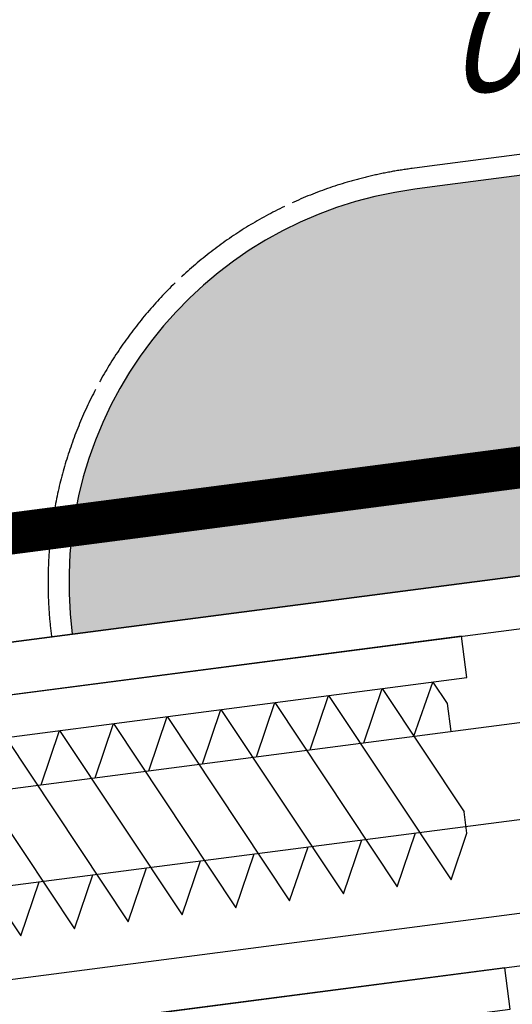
# Model space of a CAD drawing. Extents: x 117893332 to 118394757, y 454959407 to 455669244.
# Tile 217 of 256: x 118205552 to 118207908, y 455259149 to 455263861. Entities that reach past the tile are written whole.
import ezdxf

# ---------------------------------------------------------------- set-up
doc = ezdxf.new("R2010")
doc.units = 0
doc.header["$LTSCALE"] = 200
doc.linetypes.add('DASHED', pattern=[19.049999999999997, 12.7, -6.35])
doc.linetypes.add('TAUW_OPSLUITBAND_mm', pattern=[3.2, 3, -0.2])
doc.layers.get('0').update_dxf_attribs({"linetype": 'CONTINUOUS'})
for name, color, linetype in [('EL_N_A_EB00----REVISIE~-_-----', 1, 'CONTINUOUS'), ('KABELLOOP', 6, 'CONTINUOUS'), ('LEIDINGLOOP', 6, 'CONTINUOUS'), ('ME_N_A_EB00----vijzel~-_-----', 135, 'CONTINUOUS'), ('ZU_B_D_EB00----ONDERDEEL~-_-----', 7, 'CONTINUOUS'), ('ZU_N_-_DX1AMA--_maatvoering_ANG__18_^200', 7, 'CONTINUOUS'), ('ZU_N_-_TVRH----tekst__25_^200~-_-----', 253, 'CONTINUOUS'), ('ZU_N_A_EV00----_Opsluitband_100x200~A_-----', 253, 'CONTINUOUS'), ('ZU_N_A_EV00----_Opsluitband_100x200~Z_-----', 253, 'TAUW_OPSLUITBAND_mm'), ('ZU_N_A_EV02----_kant verharding ov betontegels-halfsteensverband~k_-----', 253, 'CONTINUOUS'), ('ZU_N_A_HV01----_arcering verharding gv asfalt~v_-----', 253, 'CONTINUOUS'), ('ZU_N_A_HV01----_arcering verharding ov grind~v_-----', 253, 'CONTINUOUS'), ('ZU_N_A_HV02----molgoot ov betonstraatsteen~v_-----', 253, 'CONTINUOUS'), ('ZU_N_D_EB00----ONDERDEEL~-_-----', 2, 'CONTINUOUS'), ('ZU_N_D_EB00--F-METSELWERK~-_-----', 7, 'CONTINUOUS')]:
    doc.layers.add(name, color=color, linetype=linetype)
doc.layers.add('ZU_N_-_DX1AMA--_maatvoering_LIN__18_^200', color=7, linetype='CONTINUOUS', lineweight=18)
doc.styles.add('TAUW-ISOCP', font='tcb_isocp.shx')
doc.dimstyles.new('tzu18-dot_^200', dxfattribs={"dimscale": 200, "dimtxt": 1.8, "dimasz": 3, "dimexe": 2, "dimexo": 0, "dimgap": 0.5, "dimtad": 1, "dimdec": 0, "dimzin": 0, "dimdsep": 46, "dimtxsty": 'TAUW-ISOCP', "dimblk": 'DOTSMALL', "dimcen": 2, "dimdle": 1.5, "dimclre": 8, "dimadec": 0, "dimazin": 0, "dimtp": 1, "dimtm": 1, "dimtfac": 1, "dimtix": 1, "dimtmove": 1, "dimatfit": 3, "dimldrblk": 'DOTSMALL', "dimfxl": 1, "dimtvp": 0.5, "dimtolj": 1, "dimtzin": 0, "dimlwd": -1, "dimlwe": 5, "dimarcsym": 0})

# ---------------------------------------------------------------- blocks, each defined once
blk = doc.blocks.new('A$C5FFD7D3A')
at = {"layer": 'ME_N_A_EB00----vijzel~-_-----', "color": 0}
for p, q in [((-4324.93116593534, -1349.411734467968), (-3857.933748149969, -2299.41173446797)), ((-4065.533018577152, -1349.411734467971), (-3598.535600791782, -2299.411734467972)), ((-3806.134871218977, -1349.411734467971), (-3339.137453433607, -2299.411734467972)), ((-3667.266533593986, -1594.602210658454), (-3546.736723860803, -1349.411734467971)), ((-3546.736723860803, -1349.411734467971), (-3079.739306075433, -2299.411734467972)), ((-3407.868386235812, -1594.602210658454), (-3287.338576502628, -1349.411734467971)), ((-3287.338576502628, -1349.411734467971), (-2820.341158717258, -2299.411734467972)), ((-3148.470238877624, -1594.602210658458), (-3027.940429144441, -1349.411734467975)), ((-3027.940429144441, -1349.411734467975), (-2560.943011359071, -2299.411734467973)), ((-2889.07209151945, -1594.602210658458), (-2768.542281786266, -1349.411734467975)), ((-2768.542281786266, -1349.411734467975), (-2301.544864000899, -2299.411734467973)), ((-2629.673944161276, -1594.602210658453), (-2509.144134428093, -1349.41173446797)), ((-2509.144134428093, -1349.41173446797), (-2042.146716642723, -2299.41173446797)), ((-2370.275796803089, -1594.602210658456), (-2249.745987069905, -1349.411734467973)), ((-2249.745987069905, -1349.411734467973), (-1782.748569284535, -2299.411734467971)), ((-2110.877649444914, -1594.602210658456), (-1990.347839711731, -1349.411734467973)), ((-1990.347839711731, -1349.411734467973), (-1678.349093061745, -1984.102201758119)), ((-1869.818029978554, -1594.602210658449), (-1747.222791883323, -1349.41173446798)), ((-1747.222791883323, -1349.41173446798), (-1691.96180524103, -1459.933707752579)), ((-1691.96180524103, -1459.933707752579), (-1691.96180524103, -1594.602210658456)), ((-5331.714444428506, -1594.602210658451), (-830.1898692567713, -1594.602210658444)), ((-5331.714444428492, -2054.221258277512), (-830.1898692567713, -2054.221258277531)), ((-3857.933748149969, -2299.41173446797), (-3737.403938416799, -2054.221258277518)), ((-3598.535600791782, -2299.411734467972), (-3478.005791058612, -2054.221258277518)), ((-3339.137453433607, -2299.411734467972), (-3218.607643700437, -2054.221258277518)), ((-3079.739306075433, -2299.411734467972), (-2959.209496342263, -2054.221258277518)), ((-2820.341158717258, -2299.411734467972), (-2699.811348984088, -2054.221258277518)), ((-2560.943011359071, -2299.411734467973), (-2440.413201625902, -2054.221258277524)), ((-2301.544864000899, -2299.411734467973), (-2181.015054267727, -2054.221258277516)), ((-2042.146716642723, -2299.41173446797), (-1921.616906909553, -2054.221258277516)), ((-1782.748569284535, -2299.411734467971), (-1678.349093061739, -2087.034751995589))]:
    blk.add_line(p, q, dxfattribs=at)
at = {"layer": 'ME_N_A_EB00----vijzel~-_-----'}
blk.add_line((-1678.349093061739, -2087.034751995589), (-1678.349093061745, -1984.102201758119), dxfattribs=at)
blk = doc.blocks.new('A$C771F1ADE')
at = {"layer": 'ZU_N_D_EB00--F-METSELWERK~-_-----'}
for p, q in [((674.9999999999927, -2000.000000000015), (674.9999999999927, -7392.531754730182)), ((924.9999999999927, -2000.000000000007), (924.9999999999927, -7392.531754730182)), ((2274.999999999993, -2000.000000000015), (2274.999999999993, -7392.531754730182))]:
    blk.add_line(p, q, dxfattribs=at)
blk.add_lwpolyline([(2524.999999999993, -7392.531754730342), (2524.999999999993, -1275.000000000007)], dxfattribs=at)
for points in [[(474.9999999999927, -3244.618814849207), (474.9999999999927, -6994.618814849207), (674.9999999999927, -6994.618814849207), (674.9999999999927, -3244.618814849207)], [(2074.999999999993, -3244.618814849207), (2074.999999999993, -6994.618814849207), (2274.999999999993, -6994.618814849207), (2274.999999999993, -3244.618814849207)]]:
    blk.add_lwpolyline(points, close=True, dxfattribs=at)
at = {"layer": 'ZU_N_D_EB00--F-METSELWERK~-_-----', "rotation": 270}
blk.add_blockref('A$C5FFD7D3A', (3424.411734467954, -8576.911652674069), dxfattribs=at)
blk = doc.blocks.new('_DotSmall')
at = {"color": 0, "linetype": 'ByBlock', "const_width": 0.5}
blk.add_lwpolyline([(-0.0625, 0, 1), (0.0625, 0, 1)], format="xyb", close=True, dxfattribs=at)
blk = doc.blocks.new('*D202')
at = {"layer": 'ZU_N_-_DX1AMA--_maatvoering_LIN__18_^200', "color": 8, "lineweight": 5, "transparency": 16777216}
for p, q in [((118231463.3724737, 455266591.1341974), (118231318.805182, 455267701.7647846)), ((118200697.0387031, 455260255.1642897), (118200254.0805079, 455263658.1672418))]:
    blk.add_line(p, q, dxfattribs=at)
at = {"layer": 'ZU_N_-_DX1AMA--_maatvoering_LIN__18_^200', "color": 0, "transparency": 16777216}
blk.add_line((118200008.2213479, 455263222.7900794), (118231667.9266931, 455267343.8343856), dxfattribs=at)
at = {"layer": 'ZU_N_-_DX1AMA--_maatvoering_LIN__18_^200', "color": 0, "transparency": 16777216, "xscale": 600, "yscale": 600, "zscale": 600}
for p, rotation in [((118231370.4363576, 455267305.1110039), 7.416313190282), ((118200305.7116834, 455263261.5134611), 187.416313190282)]:
    blk.add_blockref('_DotSmall', p, dxfattribs=dict(at, rotation=rotation))
at = {"layer": 'ZU_N_-_DX1AMA--_maatvoering_LIN__18_^200', "color": 0, "transparency": 16777216, "insert": (118215874.2204171, 455265005.6194494), "char_height": 360, "attachment_point": 5, "rotation": 187.416313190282, "style": 'TAUW-ISOCP'}
blk.add_mtext('\\A1;31327', dxfattribs=at)
blk = doc.blocks.new('*D206')
at = {"layer": 'ZU_N_-_DX1AMA--_maatvoering_LIN__18_^200', "color": 0, "transparency": 16777216}
blk.add_line((118205911.520868, 455185133.5274638), (118182509.9496685, 455364914.8629071), dxfattribs=at)
at = {"layer": 'ZU_N_-_DX1AMA--_maatvoering_LIN__18_^200', "color": 8, "lineweight": 5, "transparency": 16777216}
for p, q in [((118182994.9085498, 455364675.4576435), (118182152.0192695, 455364565.741396)), ((118206319.032986, 455185489.1028713), (118205476.1437057, 455185379.3866237))]:
    blk.add_line(p, q, dxfattribs=at)
at = {"layer": 'ZU_N_-_DX1AMA--_maatvoering_LIN__18_^200', "color": 0, "transparency": 16777216, "xscale": 600, "yscale": 600, "zscale": 600}
for p, rotation in [((118182548.6730502, 455364617.3725715), 97.41631319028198), ((118205872.7974863, 455185431.0177993), 277.416313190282)]:
    blk.add_blockref('_DotSmall', p, dxfattribs=dict(at, rotation=rotation))
at = {"layer": 'ZU_N_-_DX1AMA--_maatvoering_LIN__18_^200', "color": 0, "transparency": 16777216, "insert": (118204335.5469565, 455195071.6318116), "char_height": 360, "attachment_point": 5, "rotation": 97.41631319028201, "style": 'TAUW-ISOCP'}
blk.add_mtext('\\A1;180698', dxfattribs=at)
blk = doc.blocks.new('*D260')
at = {"layer": 'ZU_N_-_DX1AMA--_maatvoering_ANG__18_^200', "transparency": 16777216}
for start, end in [(81.44579739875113, 94.4721517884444), (55.36741433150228, 71.19797776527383)]:
    blk.add_arc((118197478.4223946, 455230764.0291032), 8397.721269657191, start, end, dxfattribs=at)
for points in [[(118196831.0725284, 455239064.5696213), (118196816.1553243, 455239207.794888), (118196393.9381263, 455239091.4306424)], [(118202293.3751332, 455237731.9562287), (118202208.5177236, 455237615.6152641), (118202599.9693222, 455237419.2135177)]]:
    blk.add_solid(points, dxfattribs=at)
at = {"layer": 'ZU_N_-_DX1AMA--_maatvoering_ANG__18_^200', "transparency": 16777216, "insert": (118199464.2062405, 455238923.5869981), "char_height": 360, "attachment_point": 5, "rotation": 346.3218875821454, "style": 'TAUW-ISOCP'}
blk.add_mtext('\\A1;45.00°', dxfattribs=at)
blk = doc.blocks.new('*D264')
at = {"layer": 'ZU_N_-_DX1AMA--_maatvoering_LIN__18_^200', "color": 0, "transparency": 16777216}
blk.add_line((118214687.395507, 455249478.3887108), (118199375.6304438, 455367110.2155476), dxfattribs=at)
at = {"layer": 'ZU_N_-_DX1AMA--_maatvoering_LIN__18_^200', "color": 8, "lineweight": 5, "transparency": 16777216}
for p, q in [((118199860.5893249, 455366870.8102841), (118199017.7000448, 455366761.0940365)), ((118213607.3584295, 455249640.3345164), (118215045.325906, 455249827.5102218))]:
    blk.add_line(p, q, dxfattribs=at)
at = {"layer": 'ZU_N_-_DX1AMA--_maatvoering_LIN__18_^200', "color": 0, "transparency": 16777216, "xscale": 600, "yscale": 600, "zscale": 600}
for p, rotation in [((118199414.3538255, 455366812.7252121), 97.41631319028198), ((118214648.6721253, 455249775.8790463), 277.416313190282)]:
    blk.add_blockref('_DotSmall', p, dxfattribs=dict(at, rotation=rotation))
at = {"layer": 'ZU_N_-_DX1AMA--_maatvoering_LIN__18_^200', "color": 0, "transparency": 16777216, "insert": (118211935.318107, 455268451.5715182), "char_height": 360, "attachment_point": 5, "rotation": 97.41631319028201, "style": 'TAUW-ISOCP'}
blk.add_mtext('\\A1;118024', dxfattribs=at)
blk = doc.blocks.new('*D265')
at = {"layer": 'ZU_N_-_DX1AMA--_maatvoering_LIN__18_^200', "color": 0, "transparency": 16777216}
blk.add_line((118213544.9120283, 455251127.9810395), (118198463.3267481, 455366991.4638439), dxfattribs=at)
at = {"layer": 'ZU_N_-_DX1AMA--_maatvoering_LIN__18_^200', "color": 8, "lineweight": 5, "transparency": 16777216}
for p, q in [((118198948.2856293, 455366752.0585803), (118198105.3963491, 455366642.3423328)), ((118211639.7013319, 455251182.5165895), (118213902.8424273, 455251477.1025505))]:
    blk.add_line(p, q, dxfattribs=at)
at = {"layer": 'ZU_N_-_DX1AMA--_maatvoering_LIN__18_^200', "color": 0, "transparency": 16777216, "xscale": 600, "yscale": 600, "zscale": 600}
for p, rotation in [((118198502.0501298, 455366693.9735084), 97.41631319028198), ((118213506.1886466, 455251425.471375), 277.416313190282)]:
    blk.add_blockref('_DotSmall', p, dxfattribs=dict(at, rotation=rotation))
at = {"layer": 'ZU_N_-_DX1AMA--_maatvoering_LIN__18_^200', "color": 0, "transparency": 16777216, "insert": (118211029.0314439, 455268286.5942804), "char_height": 360, "attachment_point": 5, "rotation": 97.41631319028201, "style": 'TAUW-ISOCP'}
blk.add_mtext('\\A1;116241', dxfattribs=at)
blk = doc.blocks.new('A$C051E189E')
at = {"layer": 'LEIDINGLOOP', "linetype": 'DASHED', "const_width": 200}
blk.add_lwpolyline([(121473.4475425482, -29104.60709685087), (75382.6683382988, -29104.62439984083), (75382.6683382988, -11142.43978345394), (74473.44061136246, -11142.44013485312)], dxfattribs=at)
blk = doc.blocks.new('A$C6DFC50BF')
at = {"layer": 'KABELLOOP', "linetype": 'DASHED', "const_width": 200}
blk.add_lwpolyline([(121473.4475425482, -29104.60709685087), (75382.6683382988, -29104.62439984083), (75382.6683382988, -11142.43978345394), (74473.44061136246, -11142.44013485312)], dxfattribs=at)

msp = doc.modelspace()

# ---------------------------------------------------------------- hatches: boundary and pattern name
at = {"layer": 'ZU_N_A_HV01----_arcering verharding gv asfalt~v_-----'}
h = msp.add_hatch(dxfattribs=at)
h.set_pattern_fill('ASFALT', color=256, scale=3000)
h.set_pattern_definition([(157.416313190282, (118248804.6750337, 455213277.5848131), (-144.0121693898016, -346.2448484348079), []), (217.416313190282, (118248804.6750337, 455213277.5848131), (227.8507499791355, -297.8406213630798), [])])
h.paths.add_polyline_path([(118253562.4644317, 455173882.7550641, -0.413670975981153), (118245855.7562277, 455163886.7559816), (118232779.448046, 455162183.4266028, -0.2396013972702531), (118226539.3488066, 455164396.4313046), (118222931.5859316, 455163926.7441258), (118222383.7487684, 455168135.4742161), (118218106.8741981, 455167574.5760993), (118214434.7360406, 455164219.5352659), (118215506.4412013, 455155986.2169401), (118286398.3345948, 455165213.991818), (118285827.6629735, 455169598.1464381), (118269443.6465182, 455167465.4905022, -0.4142135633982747), (118257765.8233637, 455176453.3294046), (118256227.8597453, 455188268.6539, -0.4142135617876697), (118265215.698611, 455199946.4769887), (118292266.1138908, 455203467.5444995), (118291600.0729585, 455208584.3784367), (118288512.0832502, 455208182.4244898, -0.4142135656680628), (118286360.315439, 455209838.5329916), (118282082.5253519, 455242702.4295251), (118277103.5895731, 455242054.3371087, -0.4142135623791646), (118269661.0073064, 455247782.5220213), (118267518.7053234, 455264240.6439259), (118262945.7468947, 455263645.3963049), (118267639.6027709, 455227475.8892438), (118267223.0791646, 455227421.9624292), (118267223.0953798, 455227421.8374796), (118252708.3945412, 455225558.9908816), (118252749.7655286, 455225241.1604559), (118251437.4330616, 455225070.8540304), (118250715.0444016, 455230620.5667782), (118243327.2569473, 455287376.853917), (118243629.7457429, 455287416.2279319), (118243124.354806, 455290872.4482069), (118240928.7488096, 455307740.0890951, -0.4142135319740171), (118245603.8051835, 455313814.3496923), (118274546.4505115, 455317581.7228291), (118274030.151141, 455321548.2621741), (118245583.3097502, 455317845.426291, -0.4142135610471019), (118239509.0486006, 455322520.4825709), (118233549.7710685, 455368302.3163094, 0.4142135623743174), (118222813.3463366, 455376565.6076621), (118207809.9167748, 455374612.6583502, 0.4142135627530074), (118199546.6254238, 455363876.233606), (118205505.9032047, 455318094.3984217, -0.4142123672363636), (118200830.8688669, 455312020.1400964), (118163460.5556403, 455307155.6086541), (118165370.8677974, 455292480.2047596), (118168069.5899988, 455292831.4889433), (118168020.6380423, 455293207.5597649, -0.4142128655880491), (118177008.4523232, 455304885.379675), (118193278.4294503, 455307003.2308075, -0.1343417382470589), (118196112.2678289, 455306610.6909133), (118204322.7715568, 455303093.5020068), (118205538.0756343, 455305921.5248985, -0.2648123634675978), (118209818.1357149, 455309156.2414026), (118230144.221444, 455311802.0275834, -0.4142136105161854), (118236218.4835087, 455307126.9714311), (118240860.0830218, 455271468.1296604, -0.4142135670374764), (118236185.026669, 455265393.868468), (118214172.9505057, 455262528.6259582), (118214897.7231318, 455256960.5985169, -0.4142135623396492), (118212810.3363711, 455254248.4745319), (118211683.2549989, 455254101.7658931), (118212034.0112402, 455251407.0995864), (118215577.2140856, 455248630.0588531), (118219142.1158661, 455249094.050086), (118218436.6095952, 455254511.7740204, -0.4142294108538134), (118220523.9794215, 455257224.0278775), (118236969.7760967, 455259364.7257031, -0.4142130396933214), (118243044.0360546, 455254689.6790598), (118246252.6892428, 455230039.716037)])
h.paths.add_polyline_path([(118261528.7105488, 455214269.2460867, -0.4142135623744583), (118263616.0973097, 455216981.3700716), (118275257.8857749, 455218496.745074, -0.414213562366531), (118277970.0097599, 455216409.3583131), (118278976.6705481, 455208675.7399464, -0.4142135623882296), (118276889.283787, 455205963.6159614), (118274097.8328038, 455205600.2615634, -0.4142135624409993), (118272506.4212083, 455206825.0918127), (118272485.2704835, 455206987.5811397), (118269242.6258282, 455206565.4962798), (118269263.7765531, 455206403.0069523, -0.4142135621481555), (118268038.9463059, 455204811.595358), (118265247.4953238, 455204448.240958, -0.4142135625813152), (118262535.371337, 455206535.6277188)], flags=16)
h.paths.add_polyline_path([(118241537.8751546, 455300913.520497), (118240100.0229776, 455300726.2209592), (118239912.72344, 455302164.0731364), (118241350.575617, 455302351.3726742)], flags=16)
h.paths.add_polyline_path([(118240440.7304615, 455309039.881115), (118239002.8782845, 455308852.5815772), (118238815.5787469, 455310290.4337544), (118240253.430924, 455310477.7332923)], flags=16)
h.paths.add_polyline_path([(118229627.9109464, 455315768.5622057), (118215546.7017315, 455313935.6554853, -0.4142135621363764), (118209472.4405793, 455318610.7117853), (118204138.0194814, 455359592.1202821, -0.4142394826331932), (118213125.739277, 455371270.8578054), (118217290.6037433, 455371812.9851407, -0.4142135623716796), (118228968.4268994, 455362825.1463385), (118234302.9672465, 455321842.823391, -0.4142135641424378)], flags=16)
h.paths.add_polyline_path([(118229573.6982125, 455316185.0486755), (118215492.4889975, 455314352.1419551, -0.4142135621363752), (118209888.927049, 455318664.9245196), (118204554.5035642, 455359646.3513534, -0.4142400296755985), (118213179.9520113, 455370854.3713357), (118217344.8164798, 455371396.4986713, -0.4142135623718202), (118228551.94043, 455362770.933602), (118233886.4807771, 455321788.6106545, -0.4142135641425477)], flags=0)
h.paths.add_polyline_path([(118232786.1213894, 455366810.1098367), (118231546.5936505, 455366648.6447184), (118231359.294113, 455368086.4968955), (118232598.8218518, 455368247.9620139)], flags=0)
at = {"layer": 'ZU_N_A_HV01----_arcering verharding ov grind~v_-----'}
h = msp.add_hatch(dxfattribs=at)
h.set_pattern_fill('BETONTEGELSHALF', color=256, scale=1200, angle=-1.272221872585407e-14)
h.set_pattern_definition([(97.41631319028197, (118248804.6750337, 455213277.5848131), (-356.9884025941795, -46.46805798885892), [359.9999999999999, 0]), (187.416313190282, (118248804.6750337, 455213277.5848131), (-46.4680579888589, 356.9884025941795), [360, -360]), (187.416313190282, (118248424.4526021, 455213409.6109564), (-46.4680579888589, 356.9884025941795), [360, -360]), (97.41631319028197, (118248626.1808324, 455213254.3507841), (-356.9884025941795, -46.46805798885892), [359.9999999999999, 0])])
h.paths.add_polyline_path([(118200801.9615175, 455302420.88032), (118198511.6281368, 455303421.6205487), (118199145.9065078, 455304854.2322896), (118198306.6157075, 455305213.7649494), (118197382.3708734, 455303095.1089246, 0.4192254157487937), (118170441.839016, 455289326.5999028), (118168557.7335578, 455289081.3518189), (118169614.471799, 455280963.0160623), (118170454.8091771, 455281078.3150754, -53.72920872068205), (118170651.4084765, 455279579.4188662), (118169809.2938915, 455279466.3056211), (118169870.2272458, 455278998.1883432, 0.3918790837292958), (118192972.3803732, 455261879.8769965, 0.07468228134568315), (118199066.6330224, 455263483.9611459), (118200598.7461937, 455251713.582583, 0.07494301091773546), (118194298.7892877, 455251694.8114828, 0.1709835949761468), (118181916.0576355, 455245069.6703822), (118180796.6019252, 455245862.3819072), (118180020.7931575, 455244852.2205306), (118178738.244072, 455243182.2451404), (118179783.2744071, 455242311.6455807, 0.4135180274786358), (118185962.2987214, 455213106.9511361, 0.1098393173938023), (118194551.0267726, 455209880.7675468), (118195081.2769297, 455205807.1487063), (118193855.9284048, 455205647.6489412), (118193809.7130155, 455205117.1230389, 0.3611198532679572), (118177310.2531725, 455183679.5142463), (118176809.2365424, 455183499.0262088), (118177283.4726309, 455179855.7324923), (118177813.9985333, 455179809.517103, 0.361119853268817), (118199251.6073259, 455163310.05726), (118199432.0953635, 455162809.0406299), (118203075.3890799, 455163283.2767184), (118203121.6044692, 455163813.8026208, 0.361119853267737), (118219621.0643122, 455185251.4114133), (118220122.0809423, 455185431.8994509), (118219647.8448538, 455189075.1931673), (118219117.3189514, 455189121.4085566, 0.3611198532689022), (118197679.7101588, 455205620.8683997), (118197499.2221212, 455206121.8850298), (118196271.2376513, 455205962.0421522), (118195779.0112249, 455209743.54569, 0.04715110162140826), (118199755.8306789, 455209792.0091508, 0.3598318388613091), (118218572.6686603, 455229059.5411497, 0.3785073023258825), (118201837.6150388, 455251492.7467984), (118201348.8822944, 455255247.4103088), (118201348.8765511, 455255247.4095612), (118200697.0387031, 455260255.1642896), (118200207.5412539, 455264015.7026049, 0.5816596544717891), (118202099.9536638, 455300845.3990172), (118203062.93471, 455303176.268477), (118201413.0844689, 455303897.0125543)])
h.paths.add_polyline_path([(118217422.5130355, 455234392.4379393), (118217614.8001051, 455234374.6234192), (118217870.5855044, 455232375.188509), (118217704.8874014, 455232307.2452726, -0.3827550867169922), (118201191.5227885, 455210894.1426706), (118201189.1918006, 455210733.2200394), (118199169.9529126, 455210456.34753), (118199070.4574067, 455210630.6461625, -0.3827126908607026), (118177563.836284, 455227173.4300924), (118177396.8176342, 455227173.2270989), (118177112.5722317, 455229235.579212), (118177280.0296053, 455229303.7763448, -0.1750200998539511), (118180975.6038518, 455242489.7279065), (118179978.8931968, 455243320.0730526), (118180983.0474233, 455244627.5573938), (118182048.3766465, 455243873.1740402, -0.1731811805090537), (118193877.7725087, 455250727.860733), (118193890.3602364, 455250849.6971092), (118196004.4987966, 455251154.982126), (118196021.3845633, 455251034.8393739, -0.3835887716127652)], flags=16)
h.paths.add_polyline_path([(118196897.7619909, 455205136.0023468), (118197059.6418119, 455204686.6402535, -0.379476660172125), (118218372.956548, 455188282.8433556), (118218848.785524, 455188241.3927473), (118219136.1982591, 455186033.3595814), (118218686.8361658, 455185871.4797605, -0.3794766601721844), (118202283.039268, 455164558.1650243), (118202241.5886596, 455164082.3360484), (118200033.5554938, 455163794.9233133), (118199871.6756728, 455164244.2854065, -0.3794766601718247), (118178558.3609367, 455180648.0823044), (118178082.5319607, 455180689.5329127), (118177795.1192256, 455182897.5660786), (118178244.4813189, 455183059.4458995, -0.3794766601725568), (118194648.2782167, 455204372.7606357), (118194689.728825, 455204848.5896116)], flags=16)
h = msp.add_hatch(dxfattribs=at)
h.set_pattern_fill('10305012', color=256, scale=100000)
h.set_pattern_definition([(80.15837469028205, (118248197.504333, 455215256.2450484), (-519.4484706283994, 204.5673291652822), [136.36, -545.9699999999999]), (114.674251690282, (118248104.1793311, 455214718.3087171), (-519.4522493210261, 204.5570103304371), [136.36, -828.5899999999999]), (158.505112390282, (118248047.2492719, 455214842.216862), (-116.6336148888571, -672.269483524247), [111.56, -446.7]), (216.327513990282, (118248580.3641231, 455215350.5527365), (519.4528186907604, -204.5644303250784), [111.56, -677.95]), (260.158374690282, (118247853.5731472, 455214817.0066498), (519.4484706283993, -204.5673291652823), [136.36, -545.9699999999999]), (294.6742516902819, (118247830.2700628, 455214682.6548088), (519.452249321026, -204.5570103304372), [136.36, -828.5899999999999]), (338.505112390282, (118247887.109584, 455214558.7449633), (116.6336148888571, 672.269483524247), [111.56, -446.7]), (36.32751399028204, (118247471.5445072, 455214722.4340285), (-519.4528186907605, 204.5644303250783), [111.56, -677.95]), (80.15837469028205, (118247662.4380535, 455213855.5421481), (-636.0742566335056, -467.7116370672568), [121.7, -560.61]), (138.268162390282, (118249241.5929214, 455213361.7755754), (-519.4455923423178, 204.5596851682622), [122.34, -1809.56]), (182.0032946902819, (118247591.9378671, 455214056.8965694), (-1155.527501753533, -263.1445632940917), [148.58, -1527.41]), (216.327513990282, (118247560.7880993, 455214724.0065625), (-116.6272087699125, -672.2821011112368), [147.88, -641.66]), (260.158374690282, (118247324.3162447, 455213964.1062804), (636.0742566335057, 467.7116370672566), [122.42, -559.8799999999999]), (138.268162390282, (118248952.8003716, 455213148.5450379), (-519.4455923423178, 204.5596851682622), [122.05, -1809.86]), (182.0032946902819, (118247542.5907006, 455213767.4152691), (519.4481581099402, -204.5566902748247), [148.23, -1527.77]), (36.32751399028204, (118247542.5907006, 455213767.4152691), (116.6272087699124, 672.2821011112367), [148.77, -640.77]), (124.085298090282, (118248741.4166619, 455212685.6880116), (402.8239520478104, -876.8330482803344), [91.38, -2273.059999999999]), (182.0032946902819, (118247248.6700048, 455214047.3383011), (519.4481581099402, -204.5566902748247), [91.58999999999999, -1584.39]), (229.178732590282, (118245884.987629, 455213108.7148913), (-752.6957943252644, -1139.991792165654), [122.33, -2002.14]), (260.158333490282, (118248518.8884684, 455212665.5964541), (519.4483235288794, -204.5677026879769), [98.47, -583.8399999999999]), (124.085298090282, (118248553.3200312, 455212492.8053166), (402.8239520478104, -876.8330482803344), [91.48, -2272.95]), (182.0032946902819, (118247212.0152939, 455213782.2897098), (519.4481581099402, -204.5566902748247), [100.47, -1575.52]), (229.178732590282, (118246008.496436, 455212926.3011627), (-752.6957943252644, -1139.991792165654), [104.97, -2019.5]), (80.15833349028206, (118247280.6364327, 455213861.7216769), (-519.4483235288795, 204.5677026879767), [111.56, -570.75]), (147.657872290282, (118248216.1412204, 455214102.4384344), (-519.4458520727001, 204.5641717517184), [108.56, -3442.36]), (192.829331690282, (118248124.4287349, 455214160.506144), (-636.0740668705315, -467.7148960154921), [95.27999999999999, -1089.83]), (248.355151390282, (118246642.7619532, 455212531.659454), (-116.6333622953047, -672.2727902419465), [87.77999999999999, -2585.23]), (294.6742516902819, (118247999.1521842, 455214057.7662294), (116.6337732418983, 672.270897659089), [111.58, -853.36]), (147.657872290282, (118248143.4663582, 455213894.47801), (-519.4458520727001, 204.5641717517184), [115.69, -3435.23]), (192.829331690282, (118248228.0665938, 455213913.7492485), (-636.0740668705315, -467.7148960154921), [86.77, -1098.34]), (248.355151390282, (118246873.9568269, 455212393.3647004), (-116.6333622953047, -672.2727902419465), [93.94000000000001, -2579.08]), (114.674251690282, (118248262.7262007, 455214001.0634705), (-116.6337732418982, -672.2708976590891), [111.56, -853.3799999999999])])
h.paths.add_polyline_path([(118207524.643431, 455263059.9207606), (118207442.8176769, 455263049.2697594, 0.4142135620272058), (118205803.9603043, 455260919.9162182), (118212001.671452, 455261726.6527926), (118212653.5150432, 455256718.8988116), (118206455.7955451, 455255912.1611504, 0.4142135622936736), (118208585.1490871, 455254273.3037767), (118208769.8963624, 455254297.3517486), (118210151.9779299, 455254477.2529608), (118211044.4489364, 455254593.4231055), (118212736.7619457, 455254813.7061692, 0.4142135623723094), (118214332.4914944, 455256887.0240918), (118213534.1444423, 455263020.2831762), (118213530.1552135, 455263019.7639108, 0.3867737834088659), (118212536.4749136, 455263712.2951069)])
at = {"layer": 'ZU_N_A_HV02----molgoot ov betonstraatsteen~v_-----'}
h = msp.add_hatch(dxfattribs=at)
h.set_pattern_fill('BRICK', color=256, scale=33.07086, angle=-1.272221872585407e-14)
h.set_pattern_definition([(97.41631319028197, (118248804.6750337, 455213277.5848131), (-208.2431961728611, -27.10636212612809), []), (187.416313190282, (118248804.6750337, 455213277.5848131), (54.21272425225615, -416.4863923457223), [209.999961, -209.999961]), (187.416313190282, (118248777.5686716, 455213485.8280093), (54.21272425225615, -416.4863923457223), [-209.999961, 209.999961])])
h.paths.add_polyline_path([(118236130.8139392, 455265810.3549383), (118213702.2513011, 455262890.899698), (118213756.4640354, 455262474.4132282), (118214481.2366621, 455256906.3857827, -0.4142135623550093), (118212756.1236366, 455254664.9610016), (118211212.5557949, 455254464.0396285), (118211639.701332, 455251182.5165892), (118215456.7662472, 455248190.8321688), (118219612.8361661, 455248731.8037606), (118218853.0924128, 455254566.0083225, -0.4142295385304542), (118220578.1913303, 455256807.5413003), (118237024.0330728, 455258948.2449923, -0.4142135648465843), (118242627.5950311, 455254635.4624813), (118245836.2027732, 455229985.5033018), (118253115.1089609, 455174065.6917914, -0.4217249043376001), (118245799.5223966, 455164302.9789468), (118232725.1971481, 455162599.9081029, -0.2477245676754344), (118226700.8242866, 455164840.9923619), (118223293.5470863, 455164399.8447171), (118222745.9989425, 455168606.3544288), (118217921.2696704, 455167973.9016491), (118213990.0282083, 455164382.1316596), (118215144.1674659, 455155515.5177361), (118286452.5473291, 455164797.5053483), (118286398.3345948, 455165213.991818), (118215506.4412013, 455155986.2169401), (118214434.7360406, 455164219.5352659), (118218106.8741981, 455167574.5760993), (118222383.7487684, 455168135.4742161), (118222931.5859316, 455163926.7441258), (118226539.3488066, 455164396.4313046, 0.2396013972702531), (118232779.448046, 455162183.4266028), (118245855.7562277, 455163886.7559816, 0.4136709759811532), (118253562.4644317, 455173882.7550641), (118246252.6892428, 455230039.716037), (118243044.0360546, 455254689.6790598, 0.4142130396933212), (118236969.7760967, 455259364.7257031), (118220523.9794215, 455257224.0278775, 0.414229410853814), (118218436.6095952, 455254511.7740204), (118219142.1158661, 455249094.050086), (118215577.2140856, 455248630.0588531), (118212034.0112402, 455251407.0995864), (118211683.2549989, 455254101.7658931), (118212810.3363711, 455254248.4745319, 0.4142135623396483), (118214897.7231318, 455256960.5985169), (118214172.9505057, 455262528.6259582), (118236185.026669, 455265393.868468, 0.4142135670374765), (118240860.0830218, 455271468.1296604), (118236218.4835087, 455307126.9714311, 0.4142136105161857), (118230144.221444, 455311802.0275834), (118209818.1357149, 455309156.2414026, 0.2648123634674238), (118205538.0756343, 455305921.5248985), (118204322.7715568, 455303093.5020068), (118196112.2678289, 455306610.6909133, 0.1343417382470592), (118193278.4294503, 455307003.2308075), (118177008.4523232, 455304885.379675, 0.4142128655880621), (118168020.6380423, 455293207.5597649), (118168069.5899988, 455292831.4889433), (118168486.0764684, 455292885.7016779), (118168437.1245119, 455293261.7724997, -0.4142128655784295), (118177062.6660484, 455304468.8933343), (118193332.6431336, 455306586.7444612, -0.1343417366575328), (118195946.8851516, 455306224.6227999), (118199133.4112065, 455304859.5891468), (118204543.5389405, 455302542.0162089), (118205924.3779531, 455305755.5830221, -0.2648230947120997), (118209872.8562951, 455308739.8174797), (118222172.9640686, 455310340.868138), (118230198.421261, 455311385.5394321, -0.4142143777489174), (118235801.9970393, 455307072.7586945), (118240443.5965525, 455271413.9169239, -0.4142135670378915)])

# ---------------------------------------------------------------- linework, layer by layer
at = {"layer": 'ZU_B_D_EB00----ONDERDEEL~-_-----'}
msp.add_circle((118190679.7613379, 455282968.7333986), 20313.1083624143, dxfattribs=at)
at = {"layer": 'ZU_N_A_EV00----_Opsluitband_100x200~A_-----'}
msp.add_lwpolyline([(118213530.1552135, 455263019.7639107, 0.3867737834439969), (118212536.4749136, 455263712.2951069), (118207524.643431, 455263059.9207606), (118207442.8135027, 455263049.2692161, 0.414212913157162), (118205803.9603043, 455260919.916218, 0.414213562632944)], format="xyb", dxfattribs=at)
at = {"layer": 'ZU_N_A_EV00----_Opsluitband_100x200~Z_-----'}
msp.add_lwpolyline([(118213629.7191116, 455263032.7238296, 0.3895016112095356), (118212523.5671197, 455263811.4585521), (118207511.7356371, 455263159.0842058), (118207429.9057088, 455263148.4326613, 0.4142135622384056), (118205704.7926838, 455260907.0078806)], format="xyb", dxfattribs=at)
at = {"layer": 'ZU_N_A_EV02----_kant verharding ov betontegels-halfsteensverband~k_-----', "flags": 128}
msp.add_lwpolyline([(118201348.8765511, 455255247.4095612), (118212653.5150432, 455256718.8988116), (118212001.671452, 455261726.6527926), (118200697.0387031, 455260255.1642896)], close=True, dxfattribs=at)
at = {"layer": 'ZU_N_A_EV02----_kant verharding ov betontegels-halfsteensverband~k_-----'}
msp.add_arc((118190679.761338, 455282968.7333987), 20313.10836243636, 189.6049277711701, 185.3398986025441, dxfattribs=at)
at = {"layer": 'ZU_N_D_EB00----ONDERDEEL~-_-----', "flags": 128}
msp.add_lwpolyline([(118212653.5092999, 455256718.8980642), (118212001.6657087, 455261726.6520448), (118200697.0387032, 455260255.1642895), (118201348.8822944, 455255247.4103088)], close=True, dxfattribs=at)
at = {"layer": 'ZU_N_D_EB00--F-METSELWERK~-_-----'}
msp.add_lwpolyline([(118201348.8822944, 455255247.4103088), (118200697.0387031, 455260255.1642896), (118212001.671452, 455261726.6527926), (118212653.5150432, 455256718.8988118)], close=True, dxfattribs=at)

# ---------------------------------------------------------------- block references
at = {"rotation": 97.41631319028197}
msp.add_blockref('A$C771F1ADE', (118201022.9547555, 455257751.2865517), dxfattribs=at)
at = {"layer": 'EL_N_A_EB00----REVISIE~-_-----', "rotation": 97.41631319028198}
for name in ['A$C6DFC50BF', 'A$C051E189E']:
    msp.add_blockref(name, (118198465.6587423, 455184465.46283), dxfattribs=at)

# ---------------------------------------------------------------- texts
at = {"layer": 'ZU_N_-_TVRH----tekst__25_^200~-_-----', "style": 'TAUW-ISOCP', "oblique": 20.00023775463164}
msp.add_text('BAND +0.920', height=500, rotation=187.4163081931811, dxfattribs=at).set_placement((118211806.8488303, 455264541.743784))

# ---------------------------------------------------------------- dimensions: what is measured, and where the dimension line sits
at = {"layer": 'ZU_N_-_DX1AMA--_maatvoering_ANG__18_^200'}
dim = msp.add_angular_dim_2l(base=(118200702.9563242, 455238518.0025014), line1=((118200606.7360753, 455206742.7270696), (118187690.4368581, 455305922.7826266)), line2=((118197511.0339651, 455230806.4061465), (118209863.2594661, 455246857.4820812)), dimstyle='tzu18-dot_^200', override={"dimasz": 2.16, "dimexe": 0, "dimgap": 0.6, "dimtad": 0, "dimcen": 0.1, "dimdle": 0, "dimclrd": 256, "dimclrt": 256, "dimadec": 2, "dimtm": 0, "dimtofl": 0, "dimtmove": 0, "dimtvp": 0}, dxfattribs=at)
dim.commit()
dim.dimension.update_dxf_attribs({"geometry": '*D260', "text_midpoint": (118199464.2062405, 455238923.5869981), "dimtype": 162})
at = {"layer": 'ZU_N_-_DX1AMA--_maatvoering_LIN__18_^200'}
for base, p1, p2, picture, middle in [((118199414.3538255, 455366812.7252121), (118213607.3584294, 455249640.3345163), (118199860.5893249, 455366870.810284), '*D264', (118212213.0108901, 455268487.7179147)), ((118198502.0501298, 455366693.9735084), (118211639.7013319, 455251182.5165895), (118198948.2856293, 455366752.0585803), '*D265', (118211306.724227, 455268322.7406768)), ((118182548.6730502, 455364617.3725715), (118206319.032986, 455185489.1028712), (118182994.9085498, 455364675.4576435), '*D206', (118204613.204603, 455195107.7736344))]:
    dim = msp.add_linear_dim(base=base, p1=p1, p2=p2, angle=97.41631349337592, dimstyle='tzu18-dot_^200', dxfattribs=at)
    dim.commit()
    dim.dimension.update_dxf_attribs({"geometry": picture, "text_midpoint": middle, "dimtype": 160})
dim = msp.add_linear_dim(base=(118231370.4363577, 455267305.1110039), p1=(118200697.0387031, 455260255.1642896), p2=(118231463.3724738, 455266591.1341973), angle=187.4163115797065, dimstyle='tzu18-dot_^200', dxfattribs=at)
dim.commit()
dim.dimension.update_dxf_attribs({"geometry": '*D202', "text_midpoint": (118215874.220417, 455265005.6194494)})

doc.saveas('drawing.dxf')
